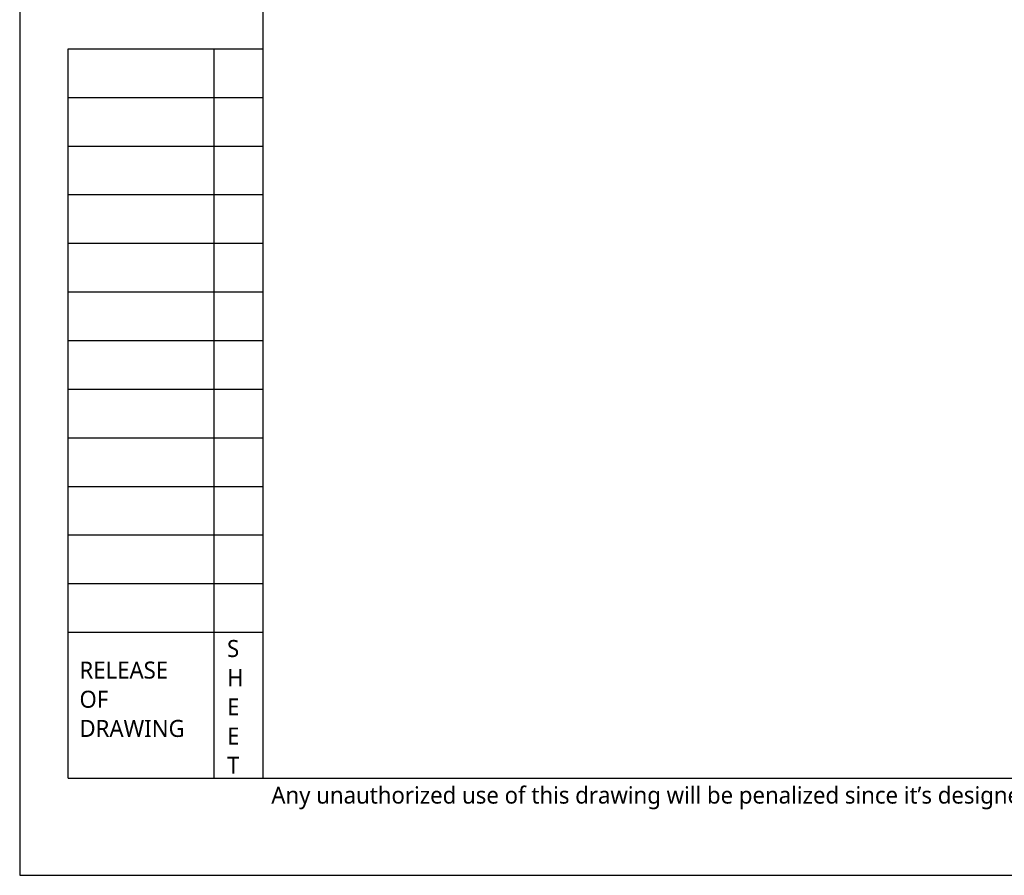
# Model space of a CAD drawing. Header units: millimetres. Extents: x 0 to 2550, y 0 to 1188.
# Tile 1 of 221: x 0 to 203, y 0 to 176. Entities that reach past the tile are written whole.
import ezdxf

# ---------------------------------------------------------------- set-up
doc = ezdxf.new("R2010")
doc.units = ezdxf.units.MM
doc.header["$LTSCALE"] = 46.255
doc.linetypes.add('HIDDEN', pattern=[0.2, 0.1, -0.1])
doc.layers.get('0').update_dxf_attribs({"linetype": 'CONTINUOUS'})
doc.layers.add('DEFAULT_2', color=2, linetype='HIDDEN')
doc.styles.add('TEXTSTYLE_2', font='malgun.ttf')
doc.styles.add('TEXTSTYLE_3', font='malgun.ttf')

msp = doc.modelspace()

# ---------------------------------------------------------------- linework, layer by layer
at = {"color": 7}
for p, q in [((50, 574), (50, 20)), ((10, 20), (10, 170)), ((10, 170), (50, 170)), ((40, 20), (40, 170)), ((10, 50), (50, 50)), ((10, 20), (820, 20))]:
    msp.add_line(p, q, dxfattribs=at)
at = {"color": 134}
for p, q in [((10, 160), (50, 160)), ((10, 150), (50, 150)), ((10, 140), (50, 140)), ((10, 130), (50, 130)), ((10, 120), (50, 120)), ((10, 110), (50, 110)), ((10, 100), (50, 100)), ((10, 90), (50, 90)), ((10, 80), (50, 80)), ((10, 70), (50, 70)), ((10, 60), (50, 60))]:
    msp.add_line(p, q, dxfattribs=at)
at = {"color": 4}
msp.add_lwpolyline([(0, 0), (840, 0), (840, 594), (0, 594)], close=True, dxfattribs=at)

# ---------------------------------------------------------------- texts
at = {"color": 134, "char_height": 3.5, "attachment_point": 1, "line_spacing_factor": 0.9, "style": 'TEXTSTYLE_2'}
for s, insert, width in [('S', (42.6536, 48.3981), 2.644444), ('RELEASE', (12.2969, 43.9578), 18.692593), ('H', (42.6536, 42.3981), 3.525926), ('OF', (12.2969, 37.9578), 6.183333), ('E', (42.6536, 36.3981), 2.514815), ('DRAWING', (12.2969, 31.9578), 22.737037), ('E', (42.6536, 30.3981), 2.514815), ('T', (42.6536, 24.3981), 2.592593)]:
    msp.add_mtext(s, dxfattribs=dict(at, insert=insert, width=width))
at = {"layer": 'DEFAULT_2', "color": 2, "linetype": 'HIDDEN', "insert": (51.7636, 18.2435), "char_height": 3.5, "width": 480.440619, "attachment_point": 1, "line_spacing_factor": 0.9, "style": 'TEXTSTYLE_3'}
msp.add_mtext('Any unauthorized use of this drawing will be penalized since it’s designed by Global ZEUS and its confidential information. (이 도면은 제우스에서 제작된 영업비밀 이므로 무단 사용 시 법적인 처벌을 받을 수 있습니다.)', dxfattribs=at)

doc.saveas('drawing.dxf')
